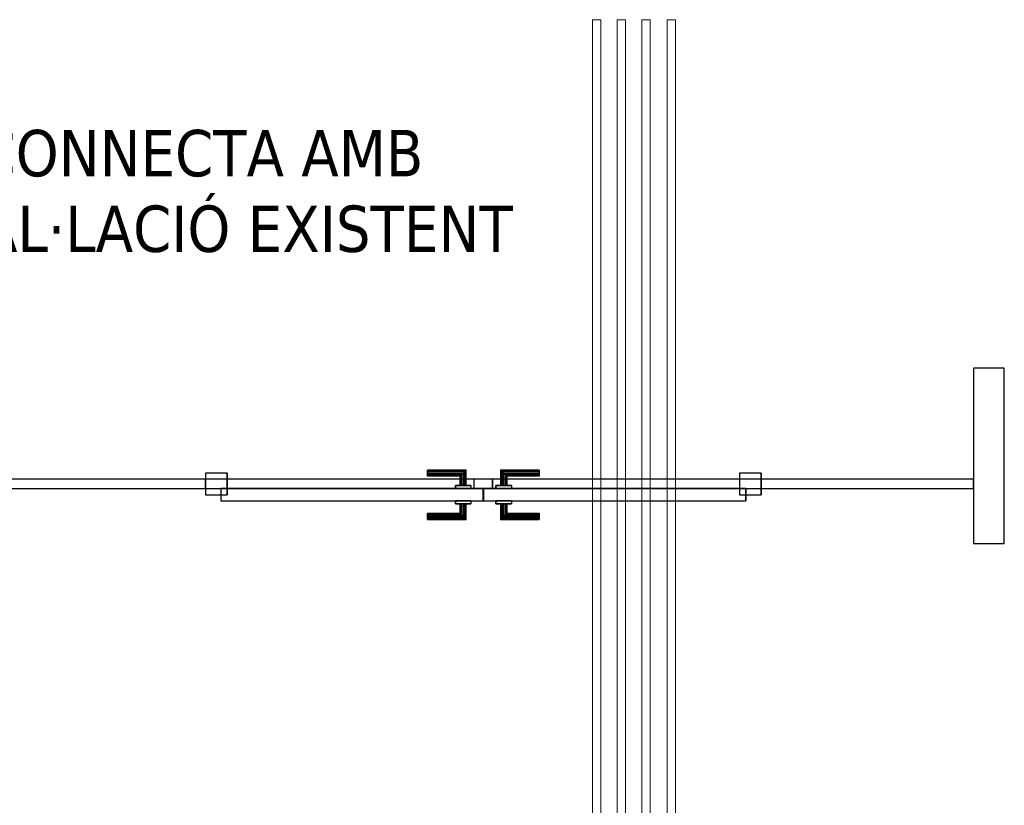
# Model space of a CAD drawing. Header units: metres. Extents: x 397.7 to 427.5, y 12.5 to 28.4.
# Tile 125 of 132: x 417.5 to 420.7, y 22.8 to 25.4. Entities that reach past the tile are written whole.
import ezdxf

# ---------------------------------------------------------------- set-up
doc = ezdxf.new("R2010")
doc.units = ezdxf.units.M
doc.layers.add('01_CARPINTERIA', color=5, linetype='Continuous', lineweight=25, true_color=0x0000ff)
for name, color, linetype, lineweight in [('A-GENM-____-OTLN', 7, 'Continuous', 18), ('A-WALL-____-MCUT', 7, 'Continuous', 25), ('A-WALL-____-OTLN', 7, 'Continuous', 25), ('G-____-____-TEXT', 7, 'Continuous', 30), ('P-PIPE-____-OTLN', 7, 'Continuous', 18)]:
    doc.layers.add(name, color=color, linetype=linetype, lineweight=lineweight)
doc.styles.add('Tahoma_4', font='tahoma.ttf', dxfattribs={"height": 0.15})

# ---------------------------------------------------------------- blocks, each defined once
blk = doc.blocks.new('Family - LONDR55-XX_ZZ-ARQ-CAA-M3D-Londres55-153688-07_CLI_AIGUA_P4')
at = {"layer": '01_CARPINTERIA', "color": 161, "true_color": 0xaaaaff}
for p, q in [((0.719, 0.1487), (0.719, 0.15)), ((0.719, 0.15), (0.719, 0.1487)), ((0.844, 0.15), (0.719, 0.15)), ((0.719, 0.145), (0.719, 0.1487)), ((0.719, 0.1487), (0.719, 0.145)), ((0.8427, 0.1487), (0.719, 0.1487)), ((0.8427, 0.1487), (0.719, 0.1487)), ((0.719, 0.14), (0.719, 0.145)), ((0.719, 0.145), (0.719, 0.14)), ((0.839, 0.145), (0.719, 0.145)), ((0.839, 0.145), (0.719, 0.145)), ((0.719, 0.135), (0.719, 0.14)), ((0.719, 0.14), (0.719, 0.135)), ((0.719, 0.14), (0.834, 0.14)), ((0.834, 0.14), (0.719, 0.14)), ((0.719, 0.135), (0.719, 0.1313)), ((0.719, 0.1313), (0.719, 0.135)), ((0.829, 0.135), (0.719, 0.135)), ((0.829, 0.135), (0.719, 0.135)), ((0.719, 0.1313), (0.719, 0.13)), ((0.719, 0.13), (0.719, 0.1313)), ((0.8254, 0.1313), (0.719, 0.1313)), ((0.8254, 0.1313), (0.719, 0.1313)), ((0.824, 0.13), (0.719, 0.13)), ((0.824, 0.13), (0.8254, 0.1313)), ((0.8254, 0.1313), (0.824, 0.13)), ((0.824, 0.1), (0.824, 0.13)), ((0.8254, 0.1313), (0.829, 0.135)), ((0.829, 0.135), (0.8254, 0.1313)), ((0.8254, 0.1), (0.8254, 0.1313)), ((0.8254, 0.1), (0.8254, 0.1313)), ((0.829, 0.135), (0.834, 0.14)), ((0.834, 0.14), (0.829, 0.135)), ((0.829, 0.1), (0.829, 0.135)), ((0.829, 0.1), (0.829, 0.135)), ((0.839, 0.145), (0.834, 0.14)), ((0.834, 0.14), (0.839, 0.145)), ((0.834, 0.14), (0.834, 0.1)), ((0.834, 0.1), (0.834, 0.14)), ((0.8427, 0.1487), (0.839, 0.145)), ((0.839, 0.145), (0.8427, 0.1487)), ((0.839, 0.1), (0.839, 0.145)), ((0.839, 0.1), (0.839, 0.145)), ((0.844, 0.15), (0.8427, 0.1487)), ((0.8427, 0.1487), (0.844, 0.15)), ((0.8427, 0.1), (0.8427, 0.1487)), ((0.8427, 0.1), (0.8427, 0.1487)), ((0.844, 0.1), (0.844, 0.15)), ((0.9564, 0.1487), (0.955, 0.15)), ((0.955, 0.15), (0.955, 0.1)), ((0.955, 0.15), (0.9564, 0.1487)), ((1.08, 0.15), (0.955, 0.15)), ((0.96, 0.145), (0.9564, 0.1487)), ((0.9564, 0.1487), (0.9564, 0.1)), ((0.9564, 0.1487), (0.9564, 0.1)), ((0.9564, 0.1487), (0.96, 0.145)), ((1.08, 0.1487), (0.9564, 0.1487)), ((1.08, 0.1487), (0.9564, 0.1487)), ((0.965, 0.14), (0.96, 0.145)), ((0.96, 0.145), (0.96, 0.1)), ((0.96, 0.145), (0.96, 0.1)), ((0.96, 0.145), (0.965, 0.14)), ((1.08, 0.145), (0.96, 0.145)), ((1.08, 0.145), (0.96, 0.145)), ((0.965, 0.1), (0.965, 0.14)), ((0.965, 0.14), (0.965, 0.1)), ((0.965, 0.14), (0.97, 0.135)), ((0.97, 0.135), (0.965, 0.14)), ((0.965, 0.14), (1.08, 0.14)), ((1.08, 0.14), (0.965, 0.14)), ((0.97, 0.135), (0.97, 0.1)), ((0.97, 0.135), (0.9737, 0.1313)), ((0.9737, 0.1313), (0.97, 0.135)), ((0.97, 0.135), (0.97, 0.1)), ((1.08, 0.135), (0.97, 0.135)), ((1.08, 0.135), (0.97, 0.135)), ((0.9737, 0.1313), (0.9737, 0.1)), ((0.9737, 0.1313), (0.975, 0.13)), ((0.975, 0.13), (0.9737, 0.1313)), ((0.9737, 0.1313), (0.9737, 0.1)), ((1.08, 0.1313), (0.9737, 0.1313)), ((1.08, 0.1313), (0.9737, 0.1313)), ((0.975, 0.13), (0.975, 0.1)), ((1.08, 0.13), (0.975, 0.13)), ((1.08, 0.1487), (1.08, 0.15)), ((1.08, 0.15), (1.08, 0.1487)), ((1.08, 0.145), (1.08, 0.1487)), ((1.08, 0.1487), (1.08, 0.145)), ((1.08, 0.145), (1.08, 0.14)), ((1.08, 0.14), (1.08, 0.145)), ((1.08, 0.14), (1.08, 0.135)), ((1.08, 0.135), (1.08, 0.14)), ((1.08, 0.135), (1.08, 0.1313)), ((1.08, 0.1313), (1.08, 0.135)), ((1.08, 0.1313), (1.08, 0.13)), ((1.08, 0.13), (1.08, 0.1313)), ((0.859, 0.1), (0.809, 0.1)), ((0.809, 0.1), (0.859, 0.1)), ((0.809, 0.09), (0.809, 0.1)), ((0.809, 0.09), (0.809, 0.1)), ((0.8254, 0.1), (0.824, 0.1)), ((0.824, 0.1), (0.8254, 0.1)), ((0.829, 0.1), (0.8254, 0.1)), ((0.8254, 0.1), (0.829, 0.1)), ((0.834, 0.1), (0.829, 0.1)), ((0.829, 0.1), (0.834, 0.1)), ((0.839, 0.1), (0.834, 0.1)), ((0.834, 0.1), (0.839, 0.1)), ((0.839, 0.1), (0.8427, 0.1)), ((0.8427, 0.1), (0.839, 0.1)), ((0.8427, 0.1), (0.844, 0.1)), ((0.844, 0.1), (0.8427, 0.1)), ((0.859, 0.09), (0.859, 0.1)), ((0.859, 0.1), (0.859, 0.09)), ((0.99, 0.1), (0.94, 0.1)), ((0.94, 0.1), (0.99, 0.1)), ((0.94, 0.09), (0.94, 0.1)), ((0.94, 0.09), (0.94, 0.1)), ((0.9564, 0.1), (0.955, 0.1)), ((0.955, 0.1), (0.9564, 0.1)), ((0.96, 0.1), (0.9564, 0.1)), ((0.9564, 0.1), (0.96, 0.1)), ((0.965, 0.1), (0.96, 0.1)), ((0.96, 0.1), (0.965, 0.1)), ((0.97, 0.1), (0.965, 0.1)), ((0.965, 0.1), (0.97, 0.1)), ((0.97, 0.1), (0.9737, 0.1)), ((0.9737, 0.1), (0.97, 0.1)), ((0.9737, 0.1), (0.975, 0.1)), ((0.975, 0.1), (0.9737, 0.1)), ((0.99, 0.09), (0.99, 0.1)), ((0.99, 0.1), (0.99, 0.09)), ((0.07, 0.07), (0, 0.07)), ((0, 0.07), (0, 0)), ((0.07, 0.07), (0, 0.07)), ((0, 0), (0, 0.07)), ((0.899, 0.09), (0.05, 0.09)), ((0.05, 0.09), (0.05, 0.05)), ((0.899, 0.09), (0.05, 0.09)), ((0.05, 0.05), (0.05, 0.09)), ((0.07, 0), (0.07, 0.07)), ((0.07, 0), (0.07, 0.07)), ((0.859, 0.09), (0.809, 0.09)), ((0.809, 0.09), (0.859, 0.09)), ((0.899, 0.05), (0.899, 0.09)), ((0.899, 0.05), (0.899, 0.09)), ((1.7491, 0.09), (0.9, 0.09)), ((0.9, 0.09), (0.9, 0.05)), ((1.7491, 0.09), (0.9, 0.09)), ((0.9, 0.05), (0.9, 0.09)), ((0.99, 0.09), (0.94, 0.09)), ((0.94, 0.09), (0.99, 0.09)), ((1.7991, 0.07), (1.7291, 0.07)), ((1.7291, 0.07), (1.7291, 0)), ((1.7991, 0.07), (1.7291, 0.07)), ((1.7291, 0), (1.7291, 0.07)), ((1.7491, 0.05), (1.7491, 0.09)), ((1.7491, 0.05), (1.7491, 0.09)), ((1.7991, 0), (1.7991, 0.07)), ((1.7991, 0), (1.7991, 0.07)), ((0.05, 0.05), (0.899, 0.05)), ((0.05, 0.05), (0.899, 0.05)), ((0.809, 0.05), (0.859, 0.05)), ((0.859, 0.05), (0.809, 0.05)), ((0.809, 0.04), (0.809, 0.05)), ((0.809, 0.04), (0.809, 0.05)), ((0.809, 0.04), (0.859, 0.04)), ((0.859, 0.04), (0.809, 0.04)), ((0.8254, 0.04), (0.824, 0.04)), ((0.824, 0.04), (0.8254, 0.04)), ((0.824, 0.01), (0.824, 0.04)), ((0.829, 0.04), (0.8254, 0.04)), ((0.8254, 0.04), (0.829, 0.04)), ((0.8254, 0.0087), (0.8254, 0.04)), ((0.8254, 0.0087), (0.8254, 0.04)), ((0.829, 0.04), (0.834, 0.04)), ((0.834, 0.04), (0.829, 0.04)), ((0.829, 0.005), (0.829, 0.04)), ((0.829, 0.005), (0.829, 0.04)), ((0.834, 0.04), (0.839, 0.04)), ((0.839, 0.04), (0.834, 0.04)), ((0.834, 0.04), (0.834, 0)), ((0.834, 0), (0.834, 0.04)), ((0.839, 0.04), (0.8427, 0.04)), ((0.8427, 0.04), (0.839, 0.04)), ((0.839, -0.005), (0.839, 0.04)), ((0.839, -0.005), (0.839, 0.04)), ((0.8427, 0.04), (0.844, 0.04)), ((0.844, 0.04), (0.8427, 0.04)), ((0.8427, -0.0087), (0.8427, 0.04)), ((0.8427, -0.0087), (0.8427, 0.04)), ((0.844, -0.01), (0.844, 0.04)), ((0.859, 0.04), (0.859, 0.05)), ((0.859, 0.05), (0.859, 0.04)), ((0.93, 0.05), (0.87, 0.05)), ((0.87, 0.05), (0.87, 0.02)), ((0.93, 0.05), (0.87, 0.05)), ((0.87, 0.02), (0.87, 0.05)), ((0.9, 0.05), (1.7491, 0.05)), ((0.9, 0.05), (1.7491, 0.05)), ((0.93, 0.02), (0.93, 0.05)), ((0.93, 0.02), (0.93, 0.05)), ((0.94, 0.05), (0.99, 0.05)), ((0.99, 0.05), (0.94, 0.05)), ((0.94, 0.04), (0.94, 0.05)), ((0.94, 0.04), (0.94, 0.05)), ((0.94, 0.04), (0.99, 0.04)), ((0.99, 0.04), (0.94, 0.04)), ((0.9564, 0.04), (0.955, 0.04)), ((0.955, 0.04), (0.9564, 0.04)), ((0.955, 0.04), (0.955, -0.01)), ((0.96, 0.04), (0.9564, 0.04)), ((0.9564, 0.04), (0.96, 0.04)), ((0.9564, 0.04), (0.9564, -0.0087)), ((0.9564, 0.04), (0.9564, -0.0087)), ((0.96, 0.04), (0.965, 0.04)), ((0.965, 0.04), (0.96, 0.04)), ((0.96, 0.04), (0.96, -0.005)), ((0.96, 0.04), (0.96, -0.005)), ((0.965, 0.04), (0.97, 0.04)), ((0.97, 0.04), (0.965, 0.04)), ((0.965, 0), (0.965, 0.04)), ((0.965, 0.04), (0.965, 0)), ((0.97, 0.04), (0.9737, 0.04)), ((0.9737, 0.04), (0.97, 0.04)), ((0.97, 0.04), (0.97, 0.005)), ((0.97, 0.04), (0.97, 0.005)), ((0.9737, 0.04), (0.975, 0.04)), ((0.975, 0.04), (0.9737, 0.04)), ((0.9737, 0.04), (0.9737, 0.0087)), ((0.9737, 0.04), (0.9737, 0.0087)), ((0.975, 0.04), (0.975, 0.01)), ((0.99, 0.04), (0.99, 0.05)), ((0.99, 0.05), (0.99, 0.04)), ((0, 0), (0.07, 0)), ((0, 0), (0.07, 0)), ((0.719, 0.0087), (0.719, 0.01)), ((0.719, 0.01), (0.719, 0.0087)), ((0.719, 0.01), (0.824, 0.01)), ((0.719, 0.005), (0.719, 0.0087)), ((0.719, 0.0087), (0.719, 0.005)), ((0.719, 0.0087), (0.8254, 0.0087)), ((0.719, 0.0087), (0.8254, 0.0087)), ((0.719, 0), (0.719, 0.005)), ((0.719, 0.005), (0.719, 0)), ((0.719, 0.005), (0.829, 0.005)), ((0.719, 0.005), (0.829, 0.005)), ((0.719, -0.005), (0.719, 0)), ((0.834, 0), (0.719, 0)), ((0.719, 0), (0.834, 0)), ((0.8254, 0.0087), (0.824, 0.01)), ((0.824, 0.01), (0.8254, 0.0087)), ((0.829, 0.005), (0.8254, 0.0087)), ((0.8254, 0.0087), (0.829, 0.005)), ((0.834, 0), (0.829, 0.005)), ((0.829, 0.005), (0.834, 0)), ((0.834, 0), (0.839, -0.005)), ((0.839, -0.005), (0.834, 0)), ((0.87, 0.02), (0.93, 0.02)), ((0.87, 0.02), (0.93, 0.02)), ((0.96, -0.005), (0.965, 0)), ((0.965, 0), (0.96, -0.005)), ((0.97, 0.005), (0.965, 0)), ((0.965, 0), (0.97, 0.005)), ((1.08, 0), (0.965, 0)), ((0.965, 0), (1.08, 0)), ((0.9737, 0.0087), (0.97, 0.005)), ((0.97, 0.005), (0.9737, 0.0087)), ((0.97, 0.005), (1.08, 0.005)), ((0.97, 0.005), (1.08, 0.005)), ((0.975, 0.01), (0.9737, 0.0087)), ((0.9737, 0.0087), (0.975, 0.01)), ((0.9737, 0.0087), (1.08, 0.0087)), ((0.9737, 0.0087), (1.08, 0.0087)), ((0.975, 0.01), (1.08, 0.01)), ((1.08, 0.0087), (1.08, 0.01)), ((1.08, 0.01), (1.08, 0.0087)), ((1.08, 0.005), (1.08, 0.0087)), ((1.08, 0.0087), (1.08, 0.005)), ((1.08, 0.005), (1.08, 0)), ((1.08, 0), (1.08, 0.005)), ((1.08, 0), (1.08, -0.005)), ((1.08, -0.005), (1.08, 0)), ((1.7291, 0), (1.7991, 0)), ((1.7291, 0), (1.7991, 0)), ((0.719, 0), (0.719, -0.005)), ((0.719, -0.005), (0.719, -0.0087)), ((0.719, -0.0087), (0.719, -0.005)), ((0.719, -0.005), (0.839, -0.005)), ((0.719, -0.005), (0.839, -0.005)), ((0.719, -0.0087), (0.719, -0.01)), ((0.719, -0.01), (0.719, -0.0087)), ((0.719, -0.0087), (0.8427, -0.0087)), ((0.719, -0.0087), (0.8427, -0.0087)), ((0.719, -0.01), (0.844, -0.01)), ((0.839, -0.005), (0.8427, -0.0087)), ((0.8427, -0.0087), (0.839, -0.005)), ((0.8427, -0.0087), (0.844, -0.01)), ((0.844, -0.01), (0.8427, -0.0087)), ((0.955, -0.01), (0.9564, -0.0087)), ((0.9564, -0.0087), (0.955, -0.01)), ((0.955, -0.01), (1.08, -0.01)), ((0.9564, -0.0087), (0.96, -0.005)), ((0.96, -0.005), (0.9564, -0.0087)), ((0.9564, -0.0087), (1.08, -0.0087)), ((0.9564, -0.0087), (1.08, -0.0087)), ((0.96, -0.005), (1.08, -0.005)), ((0.96, -0.005), (1.08, -0.005)), ((1.08, -0.005), (1.08, -0.0087)), ((1.08, -0.0087), (1.08, -0.005)), ((1.08, -0.0087), (1.08, -0.01)), ((1.08, -0.01), (1.08, -0.0087))]:
    blk.add_line(p, q, dxfattribs=at)
blk = doc.blocks.new('Family - Porta P4-153689-07_CLI_AIGUA_P4')
blk.add_blockref('Family - LONDR55-XX_ZZ-ARQ-CAA-M3D-Londres55-153688-07_CLI_AIGUA_P4', (0, 0))
blk = doc.blocks.new('Family - Evans P4-154087-07_CLI_AIGUA_P4')
at = {"layer": 'A-WALL-____-MCUT', "color": 253, "true_color": 0xaaaaaa}
for p, q in [((0.5677, 0.1), (0, 0.1)), ((0, 0.1), (0, 0)), ((0.5677, 0), (0.5677, 0.1)), ((0, 0), (0.5677, 0))]:
    blk.add_line(p, q, dxfattribs=at)
at = {"layer": 'A-WALL-____-OTLN', "color": 253, "true_color": 0xaaaaaa}
for p, q in [((0.5677, 0.1), (0, 0.1)), ((0, 0.1), (0, 0)), ((0.5677, 0), (0.5677, 0.1)), ((0, 0), (0.5677, 0))]:
    blk.add_line(p, q, dxfattribs=at)
at = {"layer": 'A-WALL-____-OTLN', "color": 253, "lineweight": 18, "true_color": 0xaaaaaa}
blk.add_line((0, 0), (0.5677, 0), dxfattribs=at)
blk = doc.blocks.new('Family - Mampara P4-154244-07_CLI_AIGUA_P4')
at = {"layer": 'A-WALL-____-MCUT', "color": 253, "true_color": 0xaaaaaa}
for p, q in [((0.6868, 0.03), (0, 0.03)), ((0, 0.03), (0, 0)), ((0, 0), (0.6868, 0)), ((0.6868, 0), (0.6868, 0.03)), ((2.4859, 0.03), (2.4859, 0)), ((3.17, 0.03), (2.4859, 0.03)), ((2.4859, 0), (3.17, 0)), ((3.17, 0), (3.17, 0.03))]:
    blk.add_line(p, q, dxfattribs=at)
at = {"layer": 'A-WALL-____-OTLN', "color": 253, "true_color": 0xaaaaaa}
for p, q in [((3.17, 0.03), (0, 0.03)), ((0, 0.03), (0, 0)), ((0, 0), (3.17, 0)), ((2.4859, 0.03), (0.6868, 0.03)), ((0.6868, 0.03), (0.6868, 0)), ((2.4859, 0.03), (2.4859, 0)), ((3.17, 0), (3.17, 0.03)), ((0.6868, 0), (2.4859, 0))]:
    blk.add_line(p, q, dxfattribs=at)
at = {"layer": 'A-WALL-____-OTLN', "color": 253, "lineweight": 18, "true_color": 0xaaaaaa}
blk.add_line((0, 0), (3.17, 0), dxfattribs=at)
blk = doc.blocks.new('Family - Vano porta P4-154246-07_CLI_AIGUA_P4')
at = {"layer": 'A-GENM-____-OTLN', "color": 253, "true_color": 0xaaaaaa}
for p, q in [((418.1311, 23.8995), (418.1311, 23.8695)), ((419.9302, 23.8995), (418.1311, 23.8995)), ((418.1311, 23.8995), (418.1311, 23.8695)), ((418.1311, 23.8995), (419.9302, 23.8995)), ((419.9302, 23.8695), (419.9302, 23.8995)), ((419.9302, 23.8995), (419.9302, 23.8695)), ((418.1311, 23.8695), (419.9302, 23.8695)), ((419.9302, 23.8695), (418.1311, 23.8695))]:
    blk.add_line(p, q, dxfattribs=at)
blk = doc.blocks.new('LONDR55-XX_ZZ-ARQ-CAA-M3D-Londres55_ifc-1-07_CLI_AIGUA_P4')
at = {"layer": '01_CARPINTERIA', "color": 253, "lineweight": 18, "true_color": 0xaaaaaa, "rotation": 180}
blk.add_blockref('Family - Porta P4-153689-07_CLI_AIGUA_P4', (419.9302, 23.9195), dxfattribs=at)
at = {"layer": 'A-GENM-____-OTLN', "color": 253, "lineweight": 18, "true_color": 0xaaaaaa}
blk.add_blockref('Family - Vano porta P4-154246-07_CLI_AIGUA_P4', (0, 0), dxfattribs=at)
at = {"layer": 'A-WALL-____-OTLN', "color": 253, "lineweight": 18, "true_color": 0xaaaaaa}
for name, p, rotation in [('Family - Evans P4-154087-07_CLI_AIGUA_P4', (420.717, 23.6918), 90), ('Family - Mampara P4-154244-07_CLI_AIGUA_P4', (420.617, 23.8995), 180)]:
    blk.add_blockref(name, p, dxfattribs=dict(at, rotation=rotation))

msp = doc.modelspace()

# ---------------------------------------------------------------- linework, layer by layer
at = {"layer": 'P-PIPE-____-OTLN', "color": 31, "true_color": 0xffbe82}
for p, q in [((419.3838, 25.3866), (419.3838, 22.0188)), ((419.4105, 25.3866), (419.3838, 25.3866)), ((419.4105, 22.0188), (419.4105, 25.3866))]:
    msp.add_line(p, q, dxfattribs=at)
at = {"layer": 'P-PIPE-____-OTLN', "color": 30, "true_color": 0xff7f00}
for p, q in [((419.4638, 25.3866), (419.4638, 21.9388)), ((419.4905, 25.3866), (419.4638, 25.3866)), ((419.4905, 21.9388), (419.4905, 25.3866))]:
    msp.add_line(p, q, dxfattribs=at)
at = {"layer": 'P-PIPE-____-OTLN', "color": 145, "true_color": 0x527ca5}
for p, q in [((419.5438, 25.3866), (419.5438, 21.8588)), ((419.5705, 25.3866), (419.5438, 25.3866)), ((419.5705, 21.8588), (419.5705, 25.3866))]:
    msp.add_line(p, q, dxfattribs=at)
at = {"layer": 'P-PIPE-____-OTLN', "color": 175, "true_color": 0x5046b4}
for p, q in [((419.6254, 25.3866), (419.6254, 21.7772)), ((419.6521, 25.3866), (419.6254, 25.3866)), ((419.6521, 21.7772), (419.6521, 25.3866))]:
    msp.add_line(p, q, dxfattribs=at)

# ---------------------------------------------------------------- block references
at = {"lineweight": 5}
msp.add_blockref('LONDR55-XX_ZZ-ARQ-CAA-M3D-Londres55_ifc-1-07_CLI_AIGUA_P4', (0, 0), dxfattribs=at)

# ---------------------------------------------------------------- texts
at = {"layer": 'G-____-____-TEXT', "char_height": 0.15, "attachment_point": 1, "style": 'Tahoma_4'}
for s, insert, width in [('CONNECTA AMB ', (417.393, 25.0299), 1.859915), ('INSTAL·LACIÓ EXISTENT', (416.9961, 24.7852), 2.74578)]:
    msp.add_mtext(s, dxfattribs=dict(at, insert=insert, width=width))

doc.saveas('drawing.dxf')
